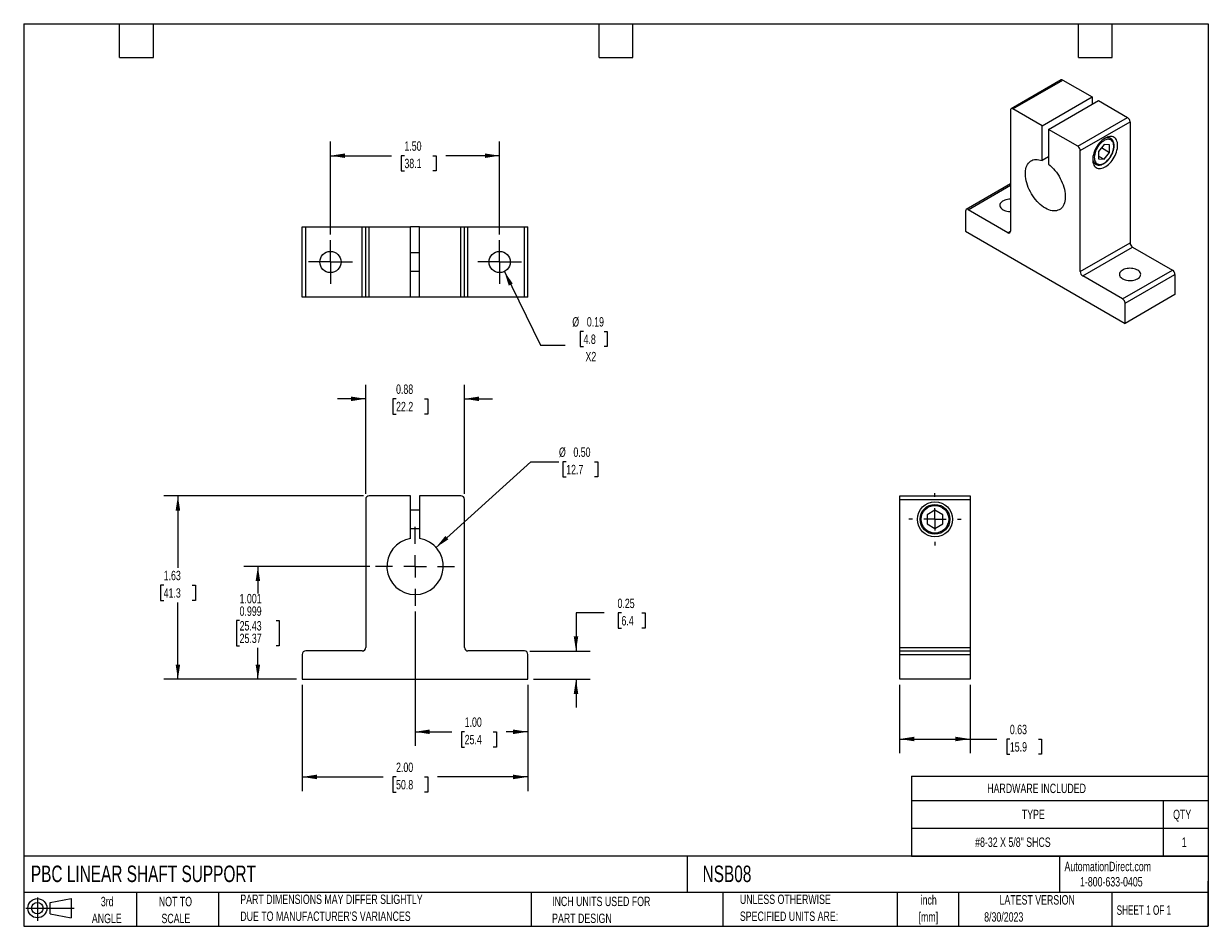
# Model space of a CAD drawing. Header units: inches. Extents: x 0.2 to 10.8, y 0.2 to 8.2.
import ezdxf

# ---------------------------------------------------------------- set-up
doc = ezdxf.new("R2010")
doc.units = ezdxf.units.IN
doc.header["$MEASUREMENT"] = 0
doc.linetypes.add('CENTERX2', pattern=[0.8, 0.5, -0.1, 0.1, -0.1])
doc.layers.add('CENTER', color=40, linetype='CENTERX2')
doc.layers.add('SLD-DEFPOINTS', color=7, linetype='Continuous')
doc.layers.add('DIMENSIONS', color=140, linetype='Continuous', lineweight=25)
doc.layers.add('TEXT', color=140, linetype='Continuous', lineweight=25)
doc.styles.add('SLDTEXTSTYLE0', font='TXT', dxfattribs={"width": 0.7})
doc.styles.add('SLDTEXTSTYLE1', font='TXT', dxfattribs={"width": 0.65})
doc.dimstyles.new('SLDDIMSTYLE0', dxfattribs={"dimtxt": 0.084961, "dimasz": 0.13, "dimexe": 0, "dimexo": 0.0625, "dimgap": 0.02124, "dimtad": 0, "dimtih": 1, "dimtoh": 1, "dimrnd": 1e-09, "dimdsep": 46, "dimtxsty": 'SLDTEXTSTYLE0', "dimsah": 1, "dimcen": 0.09, "dimadec": 0, "dimazin": 2, "dimtfac": 1, "dimtmove": 0, "dimatfit": 0, "dimfxl": 0, "dimfrac": 2, "dimtolj": 1, "dimtzin": 12, "dimarcsym": 0})
doc.dimstyles.new('SLDDIMSTYLE1', dxfattribs={"dimtxt": 0.084961, "dimasz": 0.13, "dimexe": 0, "dimexo": 0.0625, "dimgap": 0.02124, "dimtad": 0, "dimtih": 1, "dimtoh": 1, "dimdec": 3, "dimrnd": 1e-09, "dimzin": 4, "dimdsep": 46, "dimtxsty": 'SLDTEXTSTYLE0', "dimsah": 1, "dimcen": 0.09, "dimadec": 0, "dimazin": 1, "dimlim": 1, "dimtp": 0.001, "dimtm": 0.001, "dimtfac": 1, "dimtdec": 3, "dimtofl": 0, "dimtmove": 0, "dimatfit": 3, "dimfxl": 0, "dimfrac": 2, "dimtolj": 1, "dimtzin": 12, "dimarcsym": 0})
doc.dimstyles.new('SLDDIMSTYLE2', dxfattribs={"dimtxt": 0.084961, "dimasz": 0.13, "dimexe": 0, "dimexo": 0.0625, "dimgap": 0.02124, "dimtad": 0, "dimtih": 1, "dimtoh": 1, "dimrnd": 1e-09, "dimzin": 12, "dimdsep": 46, "dimtxsty": 'SLDTEXTSTYLE0', "dimsah": 1, "dimcen": 0.09, "dimadec": 0, "dimazin": 3, "dimtfac": 1, "dimtofl": 0, "dimtmove": 0, "dimatfit": 3, "dimfxl": 0, "dimfrac": 2, "dimtolj": 1, "dimtzin": 12, "dimarcsym": 0})
doc.dimstyles.new('SLDDIMSTYLE3', dxfattribs={"dimtxt": 0.084961, "dimasz": 0.13, "dimexe": 0, "dimexo": 0.0625, "dimgap": 0.02124, "dimtad": 0, "dimtih": 1, "dimtoh": 1, "dimrnd": 1e-09, "dimzin": 4, "dimdsep": 46, "dimtxsty": 'SLDTEXTSTYLE0', "dimsah": 1, "dimcen": 0.09, "dimadec": 0, "dimazin": 1, "dimtfac": 1, "dimtofl": 0, "dimtmove": 0, "dimatfit": 3, "dimfxl": 0, "dimfrac": 2, "dimtolj": 1, "dimtzin": 12, "dimarcsym": 0})
doc.dimstyles.new('SLDDIMSTYLE4', dxfattribs={"dimtxt": 0.084961, "dimasz": 0.13, "dimexe": 0, "dimexo": 0.0625, "dimgap": 0.02124, "dimtad": 0, "dimtih": 1, "dimtoh": 1, "dimrnd": 1e-09, "dimzin": 0, "dimdsep": 46, "dimtxsty": 'SLDTEXTSTYLE0', "dimsah": 1, "dimcen": 0, "dimadec": 0, "dimazin": 0, "dimtfac": 1, "dimtofl": 0, "dimtmove": 0, "dimatfit": 3, "dimfxl": 0, "dimfrac": 2, "dimtolj": 1, "dimtzin": 12, "dimarcsym": 0})
doc.dimstyles.new('SLDDIMSTYLE5', dxfattribs={"dimtxt": 0.084961, "dimasz": 0.13, "dimexe": 0, "dimexo": 0.0625, "dimgap": 0.02124, "dimtad": 0, "dimtih": 1, "dimtoh": 1, "dimrnd": 1e-09, "dimdsep": 46, "dimtxsty": 'SLDTEXTSTYLE0', "dimsah": 1, "dimcen": 0.09, "dimadec": 0, "dimazin": 2, "dimtfac": 1, "dimtofl": 0, "dimtmove": 0, "dimatfit": 3, "dimfxl": 0, "dimfrac": 2, "dimtolj": 1, "dimtzin": 12, "dimarcsym": 0})
doc.dimstyles.new('SLDDIMSTYLE6', dxfattribs={"dimtxt": 0.084961, "dimasz": 0.13, "dimexe": 0, "dimexo": 0.0625, "dimgap": 0.02124, "dimtad": 0, "dimtih": 1, "dimtoh": 1, "dimrnd": 1e-09, "dimdsep": 46, "dimtxsty": 'SLDTEXTSTYLE0', "dimsah": 1, "dimcen": 0, "dimadec": 0, "dimazin": 2, "dimtfac": 1, "dimtofl": 0, "dimtmove": 0, "dimatfit": 3, "dimfxl": 0, "dimfrac": 2, "dimtolj": 1, "dimtzin": 12, "dimarcsym": 0})

# ---------------------------------------------------------------- blocks, each defined once
blk = doc.blocks.new('Block11')
at = {"color": 7, "linetype": 'Continuous', "lineweight": 18}
for p, q in [((0, 0.113), (0.428, 0.113)), ((0.102, 0.209), (0.102, 0)), ((0.216, 0.164), (0.401, 0.198)), ((0.216, 0.063), (0.216, 0.164)), ((0.401, 0.198), (0.401, 0.029)), ((0.216, 0.063), (0.401, 0.029))]:
    blk.add_line(p, q, dxfattribs=at)
for radius in [0.0846, 0.0506]:
    blk.add_circle((0.102, 0.113), radius, dxfattribs=at)
blk = doc.blocks.new('Block12')
at = {"layer": 'SLD-DEFPOINTS'}
blk.add_blockref('Block11', (0, 0), dxfattribs=at)
blk = doc.blocks.new('SW_NOTE_0')
at = {"layer": 'TEXT', "color": 0, "char_height": 0.0833, "attachment_point": 2, "style": 'SLDTEXTSTYLE0'}
for s, insert in [('inch', (0.125, 0.107)), ('[mm]', (0.122, -0.043))]:
    blk.add_mtext(s, dxfattribs=dict(at, insert=insert))
blk = doc.blocks.new('SW_NOTE_0_1')
at = {"layer": 'TEXT', "color": 0, "char_height": 0.08333, "attachment_point": 1, "style": 'SLDTEXTSTYLE0'}
for s, insert in [('UNLESS OTHERWISE', (0, 0.107)), ('SPECIFIED UNITS ARE:', (0, -0.043))]:
    blk.add_mtext(s, dxfattribs=dict(at, insert=insert))
blk = doc.blocks.new('SW_NOTE_0_2')
at = {"layer": 'TEXT', "color": 0, "char_height": 0.08333, "attachment_point": 1, "style": 'SLDTEXTSTYLE0'}
for s, insert in [('PART DIMENSIONS MAY DIFFER SLIGHTLY', (0, 0.107)), ("DUE TO MANUFACTURER'S VARIANCES", (0, -0.043))]:
    blk.add_mtext(s, dxfattribs=dict(at, insert=insert))
blk = doc.blocks.new('SW_NOTE_0_3')
at = {"layer": 'TEXT', "color": 0, "char_height": 0.0833, "attachment_point": 2, "style": 'SLDTEXTSTYLE0'}
for s, insert in [('NOT TO', (0.207, 0.107)), ('SCALE', (0.211, -0.043))]:
    blk.add_mtext(s, dxfattribs=dict(at, insert=insert))
blk = doc.blocks.new('SW_NOTE_0_4')
at = {"layer": 'TEXT', "color": 0, "char_height": 0.0833, "attachment_point": 2, "style": 'SLDTEXTSTYLE0'}
for s, insert in [('3rd', (0.091, 0.107)), ('ANGLE', (0.087, -0.043))]:
    blk.add_mtext(s, dxfattribs=dict(at, insert=insert))
blk = doc.blocks.new('SW_NOTE_0_5')
at = {"layer": 'TEXT', "color": 0, "char_height": 0.08333, "attachment_point": 1, "style": 'SLDTEXTSTYLE0'}
for s, insert in [('INCH UNITS USED FOR', (0, 0.107)), ('PART DESIGN', (0, -0.043))]:
    blk.add_mtext(s, dxfattribs=dict(at, insert=insert))
blk = doc.blocks.new('SW_TABLEANNOTATION_0')
at = {"layer": 'TEXT', "color": 0}
for p, q in [((0, 0), (0, -0.216)), ((0, 0), (2.232, 0)), ((2.232, 0), (2.632, 0)), ((2.632, 0), (2.632, -0.216)), ((0, -0.216), (0, -0.462)), ((0, -0.216), (2.232, -0.216)), ((2.232, -0.216), (2.232, -0.462)), ((2.232, -0.216), (2.632, -0.216)), ((2.632, -0.216), (2.632, -0.462)), ((0, -0.462), (0, -0.708)), ((0, -0.462), (2.232, -0.462)), ((2.232, -0.462), (2.232, -0.708)), ((2.232, -0.462), (2.632, -0.462)), ((2.632, -0.462), (2.632, -0.708)), ((0, -0.708), (2.232, -0.708)), ((2.232, -0.708), (2.632, -0.708))]:
    blk.add_line(p, q, dxfattribs=at)
at = {"layer": 'TEXT', "color": 0, "attachment_point": 1, "style": 'SLDTEXTSTYLE0'}
for s, insert, char_height in [('HARDWARE INCLUDED', (0.672, -0.067), 0.08333), ('TYPE', (0.979, -0.298), 0.0833), ('QTY', (2.32, -0.298), 0.0833), ('#8-32 X 5/8" SHCS', (0.565, -0.544), 0.08333), ('1', (2.397, -0.544), 0.0833)]:
    blk.add_mtext(s, dxfattribs=dict(at, insert=insert, char_height=char_height))
blk = doc.blocks.new('_D')
at = {"layer": 'DIMENSIONS'}
for p, q in [((3.282, 4.084), (3.282, 5.05)), ((4.157, 4.084), (4.157, 5.05)), ((3.282, 4.925), (3.032, 4.925)), ((3.551, 4.925), (3.523, 4.925)), ((3.523, 4.925), (3.523, 4.79)), ((3.804, 4.925), (3.832, 4.925)), ((3.832, 4.925), (3.832, 4.79)), ((4.157, 4.925), (4.407, 4.925)), ((3.523, 4.79), (3.551, 4.79)), ((3.832, 4.79), (3.804, 4.79))]:
    blk.add_line(p, q, dxfattribs=at)
for points in [[(3.282, 4.925), (3.152, 4.945), (3.152, 4.905)], [(4.157, 4.925), (4.287, 4.905), (4.287, 4.945)]]:
    blk.add_solid(points, dxfattribs=at)
at = {"layer": 'DIMENSIONS', "char_height": 0.0833, "attachment_point": 1, "style": 'SLDTEXTSTYLE0'}
for s, insert in [('0.88', (3.551, 5.052)), ('22.2', (3.551, 4.898))]:
    blk.add_mtext(s, dxfattribs=dict(at, insert=insert))
blk = doc.blocks.new('_D_1')
at = {"layer": 'DIMENSIONS'}
for p, q in [((3.319, 3.44), (2.201, 3.44)), ((2.326, 3.44), (2.326, 3.2)), ((2.164, 2.959), (2.136, 2.959)), ((2.136, 2.959), (2.136, 2.737)), ((2.487, 2.959), (2.516, 2.959)), ((2.516, 2.959), (2.516, 2.737)), ((2.136, 2.737), (2.164, 2.737)), ((2.516, 2.737), (2.487, 2.737)), ((2.326, 2.44), (2.326, 2.718)), ((2.669, 2.44), (2.201, 2.44))]:
    blk.add_line(p, q, dxfattribs=at)
for points in [[(2.326, 3.44), (2.306, 3.31), (2.346, 3.31)], [(2.326, 2.44), (2.346, 2.57), (2.306, 2.57)]]:
    blk.add_solid(points, dxfattribs=at)
at = {"layer": 'DIMENSIONS', "char_height": 0.0833, "attachment_point": 1, "style": 'SLDTEXTSTYLE0'}
for s, insert in [('1.001', (2.164, 3.196)), ('0.999', (2.164, 3.085)), ('25.43', (2.164, 2.955)), ('25.37', (2.164, 2.844))]:
    blk.add_mtext(s, dxfattribs=dict(at, insert=insert))
blk = doc.blocks.new('_D_2')
at = {"layer": 'DIMENSIONS'}
for p, q in [((3.263, 4.065), (1.492, 4.065)), ((1.617, 4.065), (1.617, 3.428)), ((1.491, 3.274), (1.462, 3.274)), ((1.462, 3.274), (1.462, 3.139)), ((1.743, 3.274), (1.772, 3.274)), ((1.772, 3.274), (1.772, 3.139)), ((1.462, 3.139), (1.491, 3.139)), ((1.617, 2.44), (1.617, 3.12)), ((1.772, 3.139), (1.743, 3.139)), ((2.669, 2.44), (1.492, 2.44))]:
    blk.add_line(p, q, dxfattribs=at)
for points in [[(1.617, 4.065), (1.597, 3.935), (1.637, 3.935)], [(1.617, 2.44), (1.637, 2.57), (1.597, 2.57)]]:
    blk.add_solid(points, dxfattribs=at)
at = {"layer": 'DIMENSIONS', "char_height": 0.0833, "attachment_point": 1, "style": 'SLDTEXTSTYLE0'}
for s, insert in [('1.63', (1.491, 3.401)), ('41.3', (1.491, 3.246))]:
    blk.add_mtext(s, dxfattribs=dict(at, insert=insert))
blk = doc.blocks.new('_D_3')
at = {"layer": 'DIMENSIONS'}
for p, q in [((5.396, 3.028), (5.146, 3.028)), ((5.146, 3.028), (5.146, 2.69)), ((5.549, 3.028), (5.521, 3.028)), ((5.521, 3.028), (5.521, 2.893)), ((5.731, 3.028), (5.76, 3.028)), ((5.76, 3.028), (5.76, 2.893)), ((5.521, 2.893), (5.549, 2.893)), ((5.76, 2.893), (5.731, 2.893)), ((4.738, 2.69), (5.271, 2.69)), ((4.769, 2.44), (5.271, 2.44)), ((5.146, 2.44), (5.146, 2.19))]:
    blk.add_line(p, q, dxfattribs=at)
for points in [[(5.146, 2.69), (5.166, 2.82), (5.126, 2.82)], [(5.146, 2.44), (5.126, 2.31), (5.166, 2.31)]]:
    blk.add_solid(points, dxfattribs=at)
at = {"layer": 'DIMENSIONS', "char_height": 0.0833, "attachment_point": 1, "style": 'SLDTEXTSTYLE0'}
for s, insert in [('0.25', (5.514, 3.154)), ('6.4', (5.549, 3))]:
    blk.add_mtext(s, dxfattribs=dict(at, insert=insert))
blk = doc.blocks.new('_D_4')
at = {"layer": 'DIMENSIONS'}
for p, q in [((3.719, 3.04), (3.719, 1.849)), ((4.719, 2.39), (4.719, 1.849)), ((3.719, 1.974), (4.044, 1.974)), ((4.159, 1.974), (4.13, 1.974)), ((4.13, 1.974), (4.13, 1.839)), ((4.411, 1.974), (4.44, 1.974)), ((4.44, 1.974), (4.44, 1.839)), ((4.719, 1.974), (4.526, 1.974)), ((4.13, 1.839), (4.159, 1.839)), ((4.44, 1.839), (4.411, 1.839))]:
    blk.add_line(p, q, dxfattribs=at)
for points in [[(3.719, 1.974), (3.849, 1.954), (3.849, 1.994)], [(4.719, 1.974), (4.589, 1.994), (4.589, 1.954)]]:
    blk.add_solid(points, dxfattribs=at)
at = {"layer": 'DIMENSIONS', "char_height": 0.0833, "attachment_point": 1, "style": 'SLDTEXTSTYLE0'}
for s, insert in [('1.00', (4.159, 2.101)), ('25.4', (4.159, 1.947))]:
    blk.add_mtext(s, dxfattribs=dict(at, insert=insert))
blk = doc.blocks.new('_D_5')
at = {"layer": 'DIMENSIONS'}
for p, q in [((2.719, 2.39), (2.719, 1.449)), ((4.719, 2.39), (4.719, 1.449)), ((2.719, 1.574), (3.436, 1.574)), ((3.551, 1.574), (3.523, 1.574)), ((3.523, 1.574), (3.523, 1.439)), ((3.804, 1.574), (3.832, 1.574)), ((3.832, 1.574), (3.832, 1.439)), ((4.719, 1.574), (3.919, 1.574)), ((3.523, 1.439), (3.551, 1.439)), ((3.832, 1.439), (3.804, 1.439))]:
    blk.add_line(p, q, dxfattribs=at)
for points in [[(2.719, 1.574), (2.849, 1.554), (2.849, 1.594)], [(4.719, 1.574), (4.589, 1.594), (4.589, 1.554)]]:
    blk.add_solid(points, dxfattribs=at)
at = {"layer": 'DIMENSIONS', "char_height": 0.0833, "attachment_point": 1, "style": 'SLDTEXTSTYLE0'}
for s, insert in [('2.00', (3.551, 1.701)), ('50.8', (3.551, 1.547))]:
    blk.add_mtext(s, dxfattribs=dict(at, insert=insert))
blk = doc.blocks.new('_D_6')
at = {"layer": 'DIMENSIONS'}
for p, q in [((3.905, 3.608), (4.745, 4.368)), ((4.745, 4.368), (4.995, 4.368)), ((5.059, 4.368), (5.03, 4.368)), ((5.03, 4.368), (5.03, 4.233)), ((5.311, 4.368), (5.34, 4.368)), ((5.34, 4.368), (5.34, 4.233)), ((5.03, 4.233), (5.059, 4.233)), ((5.34, 4.233), (5.311, 4.233))]:
    blk.add_line(p, q, dxfattribs=at)
blk.add_solid([(3.905, 3.608), (4.015, 3.68), (3.988, 3.71)], dxfattribs=at)
at = {"layer": 'DIMENSIONS', "char_height": 0.0833, "attachment_point": 1, "style": 'SLDTEXTSTYLE0'}
for s, insert in [('%%c', (4.995, 4.494)), ('0.50', (5.123, 4.494)), ('12.7', (5.059, 4.34))]:
    blk.add_mtext(s, dxfattribs=dict(at, insert=insert))
blk = doc.blocks.new('SW_CENTERMARKSYMBOL_0')
at = {"layer": 'CENTER', "color": 0}
for p, q in [((0, 0.2), (0, 0.35)), ((-0.2, 0), (-0.35, 0)), ((0, 0), (-0.1, 0)), ((0, 0), (0, 0.1)), ((0, 0), (0, -0.1)), ((0, 0), (0.1, 0)), ((0.2, 0), (0.35, 0)), ((0, -0.2), (0, -0.35))]:
    blk.add_line(p, q, dxfattribs=at)
blk = doc.blocks.new('_D_7')
at = {"layer": 'DIMENSIONS'}
for p, q in [((8.015, 2.39), (8.015, 1.785)), ((8.64, 2.39), (8.64, 1.785)), ((8.015, 1.91), (8.64, 1.91)), ((8.64, 1.91), (8.877, 1.91)), ((8.992, 1.91), (8.964, 1.91)), ((8.964, 1.91), (8.964, 1.775)), ((9.245, 1.91), (9.273, 1.91)), ((9.273, 1.91), (9.273, 1.775)), ((8.964, 1.775), (8.992, 1.775)), ((9.273, 1.775), (9.245, 1.775))]:
    blk.add_line(p, q, dxfattribs=at)
for points in [[(8.015, 1.91), (8.145, 1.89), (8.145, 1.93)], [(8.64, 1.91), (8.51, 1.93), (8.51, 1.89)]]:
    blk.add_solid(points, dxfattribs=at)
at = {"layer": 'DIMENSIONS', "char_height": 0.0833, "attachment_point": 1, "style": 'SLDTEXTSTYLE0'}
for s, insert in [('0.63', (8.992, 2.036)), ('15.9', (8.992, 1.882))]:
    blk.add_mtext(s, dxfattribs=dict(at, insert=insert))
blk = doc.blocks.new('SW_CENTERMARKSYMBOL_1')
at = {"layer": 'CENTER', "color": 0}
for p, q in [((0, 0.2), (0, 0.232)), ((-0.2, 0), (-0.232, 0)), ((0, 0), (-0.1, 0)), ((0, 0), (0, 0.1)), ((0, 0), (0, -0.1)), ((0, 0), (0.1, 0)), ((0.2, 0), (0.232, 0)), ((0, -0.2), (0, -0.232))]:
    blk.add_line(p, q, dxfattribs=at)
blk = doc.blocks.new('_D_8')
at = {"layer": 'DIMENSIONS'}
for p, q in [((2.969, 6.382), (2.969, 7.205)), ((4.469, 6.382), (4.469, 7.205)), ((2.969, 7.08), (3.51, 7.08)), ((3.625, 7.08), (3.596, 7.08)), ((3.596, 7.08), (3.596, 6.945)), ((3.877, 7.08), (3.906, 7.08)), ((3.906, 7.08), (3.906, 6.945)), ((4.469, 7.08), (3.992, 7.08)), ((3.596, 6.945), (3.625, 6.945)), ((3.906, 6.945), (3.877, 6.945))]:
    blk.add_line(p, q, dxfattribs=at)
for points in [[(2.969, 7.08), (3.099, 7.06), (3.099, 7.1)], [(4.469, 7.08), (4.339, 7.1), (4.339, 7.06)]]:
    blk.add_solid(points, dxfattribs=at)
at = {"layer": 'DIMENSIONS', "char_height": 0.0833, "attachment_point": 1, "style": 'SLDTEXTSTYLE0'}
for s, insert in [('1.50', (3.625, 7.207)), ('38.1', (3.625, 7.053))]:
    blk.add_mtext(s, dxfattribs=dict(at, insert=insert))
blk = doc.blocks.new('_D_9')
at = {"layer": 'DIMENSIONS'}
for p, q in [((4.511, 6.054), (4.832, 5.4)), ((5.213, 5.523), (5.184, 5.523)), ((5.184, 5.523), (5.184, 5.388)), ((5.395, 5.523), (5.423, 5.523)), ((5.423, 5.523), (5.423, 5.388)), ((4.832, 5.4), (5.051, 5.4)), ((5.184, 5.388), (5.213, 5.388)), ((5.423, 5.388), (5.395, 5.388))]:
    blk.add_line(p, q, dxfattribs=at)
blk.add_solid([(4.511, 6.054), (4.55, 5.928), (4.586, 5.946)], dxfattribs=at)
at = {"layer": 'DIMENSIONS', "char_height": 0.0833, "attachment_point": 1, "style": 'SLDTEXTSTYLE0'}
for s, insert in [('%%c', (5.113, 5.649)), ('0.19', (5.242, 5.649)), ('4.8', (5.213, 5.495)), ('X2', (5.23, 5.341))]:
    blk.add_mtext(s, dxfattribs=dict(at, insert=insert))
blk = doc.blocks.new('SW_CENTERMARKSYMBOL_2')
at = {"layer": 'CENTER', "color": 0}
for p, q in [((0, 0.1), (0, 0.194)), ((-0.1, 0), (-0.194, 0)), ((0, 0), (-0.1, 0)), ((0, 0), (0, 0.1)), ((0, 0), (0, -0.1)), ((0, 0), (0.1, 0)), ((0.1, 0), (0.194, 0)), ((0, -0.1), (0, -0.194))]:
    blk.add_line(p, q, dxfattribs=at)
blk = doc.blocks.new('SW_CENTERMARKSYMBOL_3')
at = {"layer": 'CENTER', "color": 0}
for p, q in [((0, 0.1), (0, 0.194)), ((-0.1, 0), (-0.194, 0)), ((0, 0), (-0.1, 0)), ((0, 0), (0, 0.1)), ((0, 0), (0, -0.1)), ((0, 0), (0.1, 0)), ((0.1, 0), (0.194, 0)), ((0, -0.1), (0, -0.194))]:
    blk.add_line(p, q, dxfattribs=at)

msp = doc.modelspace()

# ---------------------------------------------------------------- linework, layer by layer
for p, q in [((9.4456, 7.7515), (9.0037, 7.4964)), ((9.0193, 7.4949), (9.4612, 7.75)), ((9.4612, 7.75), (9.7206, 7.6003)), ((9.2786, 7.3451), (9.7206, 7.6003)), ((9.3345, 7.3129), (9.7764, 7.568)), ((9.7206, 7.6003), (9.7206, 7.5358)), ((9.7764, 7.568), (10.0358, 7.4183)), ((8.9972, 7.4821), (8.9972, 6.4104)), ((9.2786, 7.3451), (9.0193, 7.4949)), ((9.5938, 7.1632), (10.0358, 7.4183)), ((9.6159, 7.1249), (10.0579, 7.38)), ((10.0579, 7.38), (10.0579, 6.3083)), ((9.2786, 7.0364), (9.2786, 7.3451)), ((9.3345, 7.3129), (9.3345, 7.0041)), ((9.5938, 7.1632), (9.3345, 7.3129)), ((9.8859, 7.2323), (9.8611, 7.2466)), ((9.827, 7.1799), (9.7775, 7.1183)), ((9.804, 7.1513), (9.8765, 7.1094)), ((9.8765, 7.1754), (9.827, 7.1799)), ((9.8765, 7.1094), (9.8765, 7.1754)), ((9.8859, 7.2323), (9.8865, 7.2319)), ((9.3345, 7.0686), (9.2786, 7.0364)), ((9.6159, 6.0532), (9.6159, 7.1249)), ((9.7775, 7.1183), (9.7775, 7.0523)), ((9.7775, 7.0764), (9.827, 7.0479)), ((9.7775, 7.0523), (9.827, 7.0479)), ((9.827, 7.0479), (9.8765, 7.1094)), ((9.7291, 7.018), (9.7539, 7.0036)), ((9.7554, 7.0028), (9.7539, 7.0036)), ((8.9972, 6.8292), (8.6059, 6.6033)), ((8.6216, 6.6017), (8.9972, 6.8186)), ((8.5995, 6.589), (8.5995, 6.4103)), ((8.9751, 6.3976), (8.6216, 6.6017)), ((2.7193, 5.8255), (2.7193, 6.4505)), ((2.7193, 6.4505), (2.7506, 6.4505)), ((2.7506, 5.8255), (2.7506, 6.4505)), ((2.7506, 6.4505), (3.2506, 6.4505)), ((3.2506, 5.8255), (3.2506, 6.4505)), ((3.2506, 6.4505), (3.2818, 6.4505)), ((3.2818, 5.8255), (3.2818, 6.4505)), ((3.2818, 6.4505), (3.3131, 6.4505)), ((3.3131, 5.8255), (3.3131, 6.4505)), ((3.3131, 6.4505), (3.6798, 6.4505)), ((3.6798, 5.8255), (3.6798, 6.4505)), ((3.7588, 6.4505), (3.6798, 6.4505)), ((3.7588, 5.8255), (3.7588, 6.4505)), ((3.7588, 6.4505), (4.1256, 6.4505)), ((4.1256, 5.8255), (4.1256, 6.4505)), ((4.1256, 6.4505), (4.1568, 6.4505)), ((4.1568, 5.8255), (4.1568, 6.4505)), ((4.1568, 6.4505), (4.1881, 6.4505)), ((4.1881, 5.8255), (4.1881, 6.4505)), ((4.1881, 6.4505), (4.6881, 6.4505)), ((4.6881, 5.8255), (4.6881, 6.4505)), ((4.6881, 6.4505), (4.7193, 6.4505)), ((4.7193, 5.8255), (4.7193, 6.4505)), ((8.5995, 6.4103), (10.0137, 5.5939)), ((8.9751, 6.3976), (8.9972, 6.4104)), ((9.6159, 6.0532), (10.0579, 6.3083)), ((3.7588, 6.22), (3.6798, 6.22)), ((9.638, 6.0149), (10.08, 6.2701)), ((10.08, 6.2701), (10.4335, 6.066)), ((3.6798, 6.056), (3.7588, 6.056)), ((9.9916, 5.8108), (9.638, 6.0149)), ((9.9916, 5.8108), (10.4335, 6.066)), ((10.0137, 5.7726), (10.4556, 6.0277)), ((10.4556, 6.0277), (10.4556, 5.8491)), ((2.7506, 5.8255), (2.7193, 5.8255)), ((3.2506, 5.8255), (2.7506, 5.8255)), ((3.2818, 5.8255), (3.2506, 5.8255)), ((3.3131, 5.8255), (3.2818, 5.8255)), ((3.6798, 5.8255), (3.3131, 5.8255)), ((3.7588, 5.8255), (3.6798, 5.8255)), ((4.1256, 5.8255), (3.7588, 5.8255)), ((4.1568, 5.8255), (4.1256, 5.8255)), ((4.1881, 5.8255), (4.1568, 5.8255)), ((4.6881, 5.8255), (4.1881, 5.8255)), ((4.7193, 5.8255), (4.6881, 5.8255)), ((10.4556, 5.8491), (10.0137, 5.5939)), ((10.0137, 5.5939), (10.0137, 5.7726)), ((3.2818, 4.0341), (3.2818, 2.7216)), ((3.6798, 4.0654), (3.3131, 4.0654)), ((3.6798, 3.6872), (3.6798, 4.0654)), ((3.7588, 4.0654), (3.7588, 3.6872)), ((4.1256, 4.0654), (3.7588, 4.0654)), ((4.1568, 2.7216), (4.1568, 4.0341)), ((8.0155, 4.0654), (8.6405, 4.0654)), ((8.0155, 4.0341), (8.0155, 4.0654)), ((8.0155, 4.0341), (8.6405, 4.0341)), ((8.0155, 2.7216), (8.0155, 4.0341)), ((8.6405, 4.0654), (8.6405, 4.0341)), ((8.6405, 4.0341), (8.6405, 2.7216)), ((3.7588, 3.9394), (3.6798, 3.9394)), ((8.328, 3.9382), (8.258, 3.8978)), ((8.258, 3.8978), (8.258, 3.8169)), ((8.398, 3.8978), (8.328, 3.9382)), ((8.398, 3.8169), (8.398, 3.8978)), ((8.258, 3.8169), (8.328, 3.7765)), ((8.328, 3.7765), (8.398, 3.8169)), ((3.6798, 3.7754), (3.7588, 3.7754)), ((2.7193, 2.6591), (2.7193, 2.4404)), ((3.2506, 2.6904), (2.7506, 2.6904)), ((4.6881, 2.6904), (4.1881, 2.6904)), ((4.7193, 2.4404), (4.7193, 2.6591)), ((8.0155, 2.7216), (8.6405, 2.7216)), ((8.0155, 2.6904), (8.0155, 2.7216)), ((8.0155, 2.6904), (8.6405, 2.6904)), ((8.0155, 2.6591), (8.0155, 2.6904)), ((8.0155, 2.6591), (8.6405, 2.6591)), ((8.0155, 2.4404), (8.0155, 2.6591)), ((8.6405, 2.7216), (8.6405, 2.6904)), ((8.6405, 2.6904), (8.6405, 2.6591)), ((8.6405, 2.6591), (8.6405, 2.4404)), ((2.7193, 2.4404), (4.7193, 2.4404)), ((8.6405, 2.4404), (8.0155, 2.4404))]:
    msp.add_line(p, q)
at = {"flags": 128}
for points in [[(9.9474, 7.1719), (9.9467, 7.1854), (9.9448, 7.1979), (9.9416, 7.2093), (9.9372, 7.2196), (9.9316, 7.2286), (9.9249, 7.2361), (9.9171, 7.2422), (9.9084, 7.2467), (9.8989, 7.2496), (9.8886, 7.2508), (9.8778, 7.2503), (9.8665, 7.2482), (9.8548, 7.2444), (9.8429, 7.239), (9.8309, 7.2321), (9.819, 7.2237), (9.8073, 7.214), (9.796, 7.2031), (9.7851, 7.191), (9.7749, 7.178), (9.7654, 7.1641), (9.7567, 7.1496), (9.7489, 7.1346), (9.7422, 7.1193), (9.7366, 7.1038), (9.7322, 7.0885), (9.729, 7.0733), (9.7271, 7.0585), (9.7264, 7.0444), (9.7271, 7.031), (9.729, 7.0184), (9.7322, 7.007), (9.7366, 6.9967), (9.7422, 6.9877), (9.7489, 6.9802), (9.7567, 6.9741), (9.7654, 6.9696), (9.7749, 6.9668), (9.7851, 6.9656), (9.796, 6.966), (9.8073, 6.9682), (9.819, 6.9719), (9.8309, 6.9773), (9.8429, 6.9842), (9.8548, 6.9926), (9.8665, 7.0023), (9.8778, 7.0132), (9.8886, 7.0253), (9.8989, 7.0384), (9.9084, 7.0522), (9.9171, 7.0667), (9.9249, 7.0817), (9.9316, 7.097), (9.9372, 7.1125), (9.9416, 7.1279), (9.9448, 7.143), (9.9467, 7.1578), (9.9474, 7.1719)], [(9.827, 7.0143), (9.8376, 7.0211), (9.848, 7.0294), (9.8582, 7.039), (9.8678, 7.0497), (9.8768, 7.0613), (9.8851, 7.0738), (9.8925, 7.0869), (9.8989, 7.1004), (9.9042, 7.114), (9.9084, 7.1277), (9.9113, 7.1412), (9.9129, 7.1543), (9.9132, 7.1667), (9.9122, 7.1784), (9.91, 7.189), (9.9064, 7.1986), (9.9017, 7.2068), (9.8958, 7.2136), (9.8889, 7.219), (9.8811, 7.2227), (9.8724, 7.2248), (9.8631, 7.2252), (9.8531, 7.2239), (9.8428, 7.2209), (9.8323, 7.2164), (9.8217, 7.2102), (9.8111, 7.2026), (9.8008, 7.1937), (9.7909, 7.1836), (9.7816, 7.1724), (9.7729, 7.1603), (9.7651, 7.1475), (9.7582, 7.1342), (9.7523, 7.1206), (9.7476, 7.1068), (9.744, 7.0932), (9.7417, 7.0799), (9.7408, 7.0672), (9.7411, 7.0551), (9.7427, 7.0439), (9.7456, 7.0338), (9.7498, 7.0249), (9.7551, 7.0173), (9.7615, 7.0112), (9.7689, 7.0067), (9.7772, 7.0038), (9.7862, 7.0025), (9.7958, 7.003), (9.806, 7.0051), (9.8164, 7.0089), (9.827, 7.0143)], [(9.3345, 7.0041), (9.3493, 6.9921), (9.3637, 6.9789), (9.3777, 6.9645), (9.3912, 6.949), (9.4041, 6.9326), (9.4163, 6.9153), (9.4277, 6.8974), (9.4383, 6.8788), (9.4478, 6.8599), (9.4564, 6.8406), (9.4638, 6.8212), (9.4701, 6.8018), (9.4752, 6.7825), (9.4791, 6.7634), (9.4818, 6.7448), (9.4831, 6.7267), (9.4832, 6.7092), (9.482, 6.6926), (9.4796, 6.6768), (9.4758, 6.6621), (9.4709, 6.6486), (9.4647, 6.6362), (9.4574, 6.6252), (9.4491, 6.6156), (9.4396, 6.6075), (9.4292, 6.6009), (9.418, 6.5959), (9.4059, 6.5925), (9.3931, 6.5907), (9.3796, 6.5906), (9.3657, 6.5922), (9.3513, 6.5954), (9.3366, 6.6002), (9.3216, 6.6066), (9.3066, 6.6146), (9.2915, 6.624), (9.2766, 6.6348), (9.2619, 6.647), (9.2475, 6.6604), (9.2335, 6.675), (9.2201, 6.6906), (9.2072, 6.7071), (9.1952, 6.7245), (9.1839, 6.7425), (9.1735, 6.7611), (9.1641, 6.7801), (9.1557, 6.7994), (9.1484, 6.8189), (9.1422, 6.8383), (9.1373, 6.8576), (9.1336, 6.8766), (9.1311, 6.8951), (9.1299, 6.9132), (9.13, 6.9305), (9.1314, 6.947), (9.134, 6.9626), (9.1379, 6.9772), (9.143, 6.9906), (9.1493, 7.0027), (9.1568, 7.0136), (9.1653, 7.023), (9.1749, 7.0309), (9.1854, 7.0373), (9.1968, 7.0421), (9.209, 7.0452), (9.2219, 7.0468), (9.2354, 7.0466), (9.2494, 7.0448), (9.2639, 7.0414), (9.2786, 7.0364)], [(8.9972, 6.6943), (8.9956, 6.6943), (8.9825, 6.6936), (8.9697, 6.6919), (8.9575, 6.6892), (8.946, 6.6855), (8.9355, 6.681), (8.9263, 6.6756), (8.9184, 6.6696), (8.912, 6.6629), (8.9073, 6.6559), (8.9044, 6.6485), (8.9032, 6.6409), (8.9039, 6.6334), (8.9064, 6.626), (8.9107, 6.6188), (8.9166, 6.612), (8.9242, 6.6058), (8.9331, 6.6003), (8.9433, 6.5955), (8.9545, 6.5916), (8.9666, 6.5887), (8.9793, 6.5867), (8.9923, 6.5858), (8.9972, 6.5857)], [(10.1243, 5.9893), (10.1329, 5.995), (10.1401, 6.0014), (10.1456, 6.0082), (10.1495, 6.0155), (10.1515, 6.023), (10.1517, 6.0305), (10.1501, 6.038), (10.1467, 6.0454), (10.1416, 6.0523), (10.1349, 6.0588), (10.1266, 6.0647), (10.117, 6.0699), (10.1063, 6.0742), (10.0946, 6.0776), (10.0822, 6.0801), (10.0693, 6.0816), (10.0562, 6.0819), (10.0432, 6.0813), (10.0304, 6.0796), (10.0181, 6.0769), (10.0067, 6.0732), (9.9962, 6.0686), (9.9869, 6.0633), (9.979, 6.0572), (9.9727, 6.0506), (9.968, 6.0436), (9.965, 6.0362), (9.9639, 6.0286), (9.9646, 6.0211), (9.9671, 6.0136), (9.9713, 6.0065), (9.9773, 5.9997), (9.9848, 5.9935), (9.9938, 5.988), (10.0039, 5.9832), (10.0152, 5.9793), (10.0273, 5.9764), (10.0399, 5.9744), (10.0529, 5.9735), (10.0661, 5.9736), (10.079, 5.9748), (10.0916, 5.977), (10.1034, 5.9802), (10.1144, 5.9844), (10.1243, 5.9893)]]:
    msp.add_lwpolyline(points, dxfattribs=at)
for centre, radius in [((2.9693, 6.138), 0.094), ((4.4693, 6.138), 0.094), ((8.328, 3.8574), 0.1562), ((8.328, 3.8574), 0.132), ((8.328, 3.8574), 0.122)]:
    msp.add_circle(centre, radius)
for centre, radius, start, end in [((9.4521, 7.7372), 0.0157, 54.38242, 114.30712), ((9.0107, 7.4843), 0.0136, 50.79671, 189.21404), ((10.0099, 7.3779), 0.048, 2.60548, 57.39452), ((9.5679, 7.1227), 0.048, 2.60548, 57.39452), ((9.8589, 7.1785), 0.0602, 63.32036, 122.06604), ((9.791, 7.056), 0.0641, 179.9074, 234.71694), ((8.6129, 6.5912), 0.0136, 50.79671, 189.21404), ((8.9837, 6.4082), 0.0136, 230.79671, 9.21404), ((10.1058, 6.3105), 0.048, 182.60548, 237.39452), ((9.6639, 6.0554), 0.048, 182.60548, 237.39452), ((10.4076, 6.0255), 0.048, 2.60548, 57.39452), ((9.9657, 5.7704), 0.048, 2.60548, 57.39452), ((3.3131, 4.0341), 0.0312, 90, 180), ((4.1256, 4.0341), 0.0312, 0, 90), ((3.7193, 3.4404), 0.25, 99.09083, 80.90917), ((2.7506, 2.6591), 0.0313, 90, 180), ((3.2506, 2.7216), 0.0313, 270, 0), ((4.1881, 2.7216), 0.0313, 180, 270), ((4.6881, 2.6591), 0.0313, 0, 90)]:
    msp.add_arc(centre, radius, start, end)
for points, knots in [([(9.8249, 7.0097), (9.8268, 7.0108), (9.8323, 7.0141), (9.8412, 7.0205), (9.8515, 7.0292), (9.8613, 7.0391), (9.8707, 7.0498), (9.8794, 7.0615), (9.8874, 7.0737), (9.8946, 7.0866), (9.9009, 7.0998), (9.9062, 7.1132), (9.9104, 7.1267), (9.9136, 7.1401), (9.9156, 7.1533), (9.9164, 7.1661), (9.9159, 7.1783), (9.9142, 7.1899), (9.9113, 7.2006), (9.9071, 7.2102), (9.9017, 7.2187), (9.8952, 7.2257), (9.89, 7.2301), (9.8869, 7.2316), (9.8865, 7.2318)], [0, 0, 0, 0, 0.0258777, 0.0745969, 0.123255, 0.1718358, 0.2203392, 0.2687811, 0.3171847, 0.3655766, 0.4139828, 0.4624246, 0.5109309, 0.5595303, 0.6082479, 0.6571, 0.706082, 0.7551432, 0.804109, 0.8527262, 0.9006788, 0.9477241, 0.9938606, 1, 1, 1, 1]), ([(9.7557, 7.0029), (9.7572, 7.0021), (9.7613, 6.9998), (9.7689, 6.9977), (9.7782, 6.9964), (9.7881, 6.9967), (9.7983, 6.9985), (9.8088, 7.0018), (9.8177, 7.0057), (9.8231, 7.0087), (9.8249, 7.0097)], [0, 0, 0, 0, 0.0763529, 0.2137147, 0.3517346, 0.4916839, 0.6341355, 0.778904, 0.9253105, 1, 1, 1, 1])]:
    msp.add_open_spline(points, degree=3, knots=knots)
at = {"layer": 'TEXT'}
for p, q in [((0.25, 8.25), (10.75, 8.25)), ((0.25, 8.25), (0.25, 0.25)), ((1.1, 7.95), (1.1, 8.25)), ((1.4, 7.95), (1.4, 8.25)), ((5.35, 7.95), (5.35, 8.25)), ((5.65, 7.95), (5.65, 8.25)), ((9.6, 7.95), (9.6, 8.25)), ((9.9, 7.95), (9.9, 8.25)), ((10.75, 8.25), (10.75, 0.25)), ((1.1, 7.95), (1.4, 7.95)), ((5.35, 7.95), (5.65, 7.95)), ((9.6, 7.95), (9.9, 7.95)), ((10.75, 0.8711), (0.25, 0.8711)), ((6.1322, 0.8711), (6.1322, 0.55)), ((9.4321, 0.8711), (9.4321, 0.55)), ((10.75, 0.25), (10.75, 0.65)), ((10.75, 0.55), (0.25, 0.55)), ((1.25, 0.55), (1.25, 0.25)), ((1.9768, 0.55), (1.9768, 0.25)), ((4.7499, 0.55), (4.7499, 0.25)), ((6.448, 0.55), (6.448, 0.25)), ((7.9931, 0.55), (7.9931, 0.25)), ((8.5359, 0.55), (8.5359, 0.25)), ((9.8956, 0.55), (9.8956, 0.25)), ((0.25, 0.25), (10.75, 0.25))]:
    msp.add_line(p, q, dxfattribs=at)

# ---------------------------------------------------------------- block references
at = {"layer": 'CENTER'}
for name, p in [('SW_CENTERMARKSYMBOL_2', (2.9693, 6.138)), ('SW_CENTERMARKSYMBOL_3', (4.4693, 6.138)), ('SW_CENTERMARKSYMBOL_1', (8.328, 3.8574)), ('SW_CENTERMARKSYMBOL_0', (3.7193, 3.4404))]:
    msp.add_blockref(name, p, dxfattribs=at)
at = {"layer": 'SLD-DEFPOINTS'}
msp.add_blockref('Block12', (0.2692, 0.2974), dxfattribs=at)
at = {"layer": 'TEXT'}
for name, p in [('SW_TABLEANNOTATION_0', (8.1192, 1.5811)), ('SW_NOTE_0_2', (2.1701, 0.4241)), ('SW_NOTE_0_1', (6.5987, 0.4241)), ('SW_NOTE_0', (8.1476, 0.4183)), ('SW_NOTE_0_4', (0.8995, 0.4043)), ('SW_NOTE_0_3', (1.3881, 0.4043)), ('SW_NOTE_0_5', (4.9342, 0.4055))]:
    msp.add_blockref(name, p, dxfattribs=at)

# ---------------------------------------------------------------- texts
for s, insert, char_height, attachment_point, style in [('PBC LINEAR SHAFT SUPPORT', (0.3136, 0.7881), 0.145833, 1, 'SLDTEXTSTYLE0'), ('NSB08', (6.268, 0.7881), 0.14583, 1, 'SLDTEXTSTYLE0'), ('AutomationDirect.com', (9.4762, 0.8219), 0.083333, 1, 'SLDTEXTSTYLE0'), ('1-800-633-0405', (9.6138, 0.6865), 0.083333, 1, 'SLDTEXTSTYLE0'), ('LATEST VERSION', (9.2343, 0.5261), 0.083333, 2, 'SLDTEXTSTYLE0'), ('SHEET 1 OF 1', (9.9386, 0.4351), 0.083333, 1, 'SLDTEXTSTYLE1'), ('8/30/2023', (8.7643, 0.3745), 0.08333, 1, 'SLDTEXTSTYLE0')]:
    msp.add_mtext(s, dxfattribs=dict(at, insert=insert, char_height=char_height, attachment_point=attachment_point, style=style))

# ---------------------------------------------------------------- dimensions: what is measured, and where the dimension line sits
at = {"layer": 'DIMENSIONS'}
for base, p1, p2, dimstyle, picture, middle in [((4.4693, 7.0804), (2.9693, 6.332), (4.4693, 6.332), 'SLDDIMSTYLE3', '_D_8', (3.751, 7.0804)), ((4.1568268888, 4.9253355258), (3.2818268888, 4.0341063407), (4.1568268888, 4.0341063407), 'SLDDIMSTYLE0', '_D', (3.6773761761, 4.9253355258)), ((3.7193, 1.9744), (4.7193, 2.4404), (3.7193, 3.0904), 'SLDDIMSTYLE3', '_D_4', (4.2849, 1.9744)), ((2.7193, 1.5742), (4.7193, 2.4404), (2.7193, 2.4404), 'SLDDIMSTYLE3', '_D_5', (3.6774, 1.5742)), ((8.0154712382, 1.9096162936), (8.6404712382, 2.4403563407), (8.0154712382, 2.4403563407), 'SLDDIMSTYLE5', '_D_7', (9.118381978, 1.9096162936))]:
    dim = msp.add_linear_dim(base=base, p1=p1, p2=p2, dimstyle=dimstyle, dxfattribs=at)
    dim.commit()
    dim.dimension.update_dxf_attribs({"geometry": picture, "text_midpoint": middle, "dimtype": 160})
dim = msp.add_diameter_dim_2p(p1=(4.4279, 6.2224), p2=(4.5108, 6.0536), text='<>\\PX2', dimstyle='SLDDIMSTYLE6', dxfattribs=at)
dim.commit()
dim.dimension.update_dxf_attribs({"geometry": '_D_9', "text_midpoint": (5.3038, 5.4555), "dimtype": 163})
dim = msp.add_diameter_dim_2p(p1=(3.5339, 3.2727), p2=(3.9047, 3.6081), dimstyle='SLDDIMSTYLE4', dxfattribs=at)
dim.commit()
dim.dimension.update_dxf_attribs({"geometry": '_D_6', "text_midpoint": (5.1852, 4.3679), "dimtype": 163})
for base, p1, p2, dimstyle, picture, middle in [((1.616964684, 4.0653563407), (2.7193268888, 2.4403563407), (3.3130768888, 4.0653563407), 'SLDDIMSTYLE2', '_D_2', (1.616964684, 3.2740639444)), ((2.3256, 3.4404), (2.7193, 2.4404), (3.3693, 3.4404), 'SLDDIMSTYLE1', '_D_1', (2.3256, 2.9588)), ((5.1463, 2.6904), (4.7193, 2.4404), (4.6881, 2.6904), 'SLDDIMSTYLE0', '_D_3', (5.1463, 3.028))]:
    dim = msp.add_linear_dim(base=base, p1=p1, p2=p2, angle=90, dimstyle=dimstyle, dxfattribs=at)
    dim.commit()
    dim.dimension.update_dxf_attribs({"geometry": picture, "text_midpoint": middle, "dimtype": 160})

doc.saveas('drawing.dxf')
